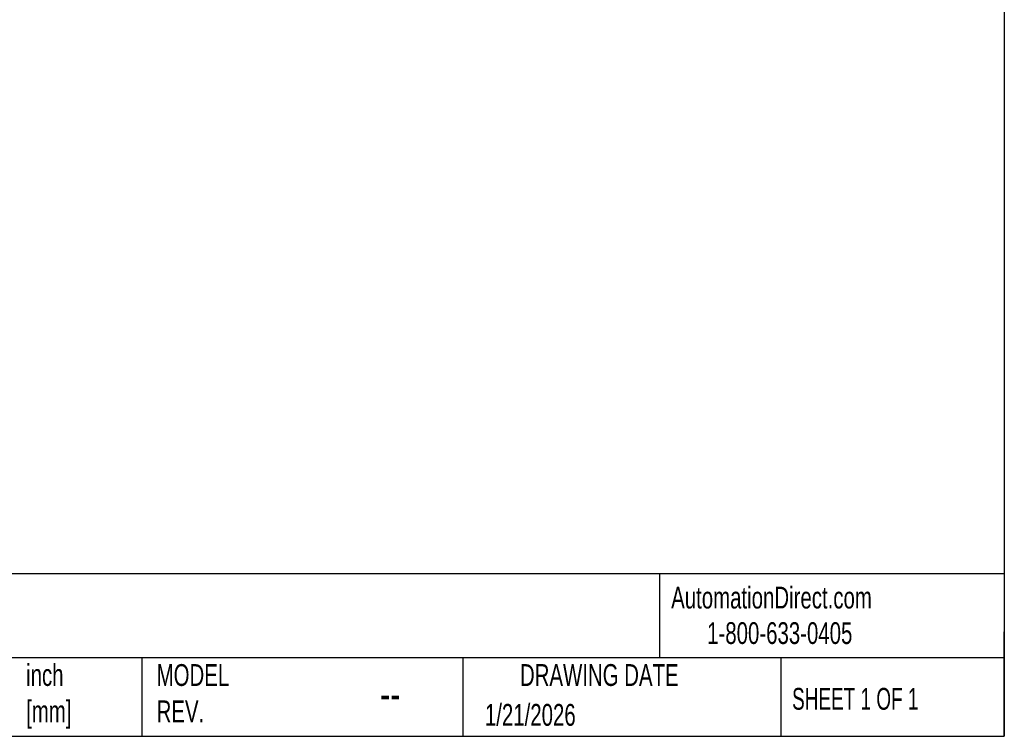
# Model space of a CAD drawing. Header units: inches. Extents: x 0.7 to 32.2, y 0.7 to 24.8.
# Tile 9 of 14: x 21 to 32.2, y 0.7 to 9. Entities that reach past the tile are written whole.
import ezdxf

# ---------------------------------------------------------------- set-up
doc = ezdxf.new("R2010")
doc.units = ezdxf.units.IN
doc.header["$LTSCALE"] = 3
doc.header["$MEASUREMENT"] = 0
doc.linetypes.add('SLD-Solid', pattern=[0])
doc.layers.add('TEXT', color=140, linetype='SLD-Solid', lineweight=25)
doc.styles.add('SLDTEXTSTYLE0', font='TXT', dxfattribs={"width": 0.7})
doc.styles.add('SLDTEXTSTYLE1', font='TXT', dxfattribs={"width": 0.65})

msp = doc.modelspace()

# ---------------------------------------------------------------- linework, layer by layer
at = {"layer": 'TEXT'}
for p, q in [((32.25, 24.75), (32.25, 0.75)), ((32.25, 2.613), (0.75, 2.613)), ((28.296, 2.613), (28.296, 1.65)), ((32.25, 0.75), (32.25, 1.95)), ((32.25, 1.65), (0.75, 1.65)), ((22.358, 1.65), (22.358, 0.75)), ((26.039, 1.65), (26.039, 0.75)), ((29.687, 1.65), (29.687, 0.75)), ((0.75, 0.75), (32.25, 0.75))]:
    msp.add_line(p, q, dxfattribs=at)

# ---------------------------------------------------------------- texts
for s, insert, char_height, attachment_point, style in [('AutomationDirect.com', (28.429, 2.466), 0.25, 1, 'SLDTEXTSTYLE0'), ('1-800-633-0405', (28.842, 2.059), 0.25, 1, 'SLDTEXTSTYLE0'), ('inch^J[mm]', (21.031, 1.578), 0.25, 1, 'SLDTEXTSTYLE0'), ('MODEL ^JREV.', (22.528, 1.578), 0.25, 1, 'SLDTEXTSTYLE0'), ('DRAWING DATE', (27.605, 1.578), 0.25, 2, 'SLDTEXTSTYLE0'), ('SHEET 1 OF 1', (29.816, 1.305), 0.25, 1, 'SLDTEXTSTYLE1'), ('--', (25.09, 1.426), 0.375, 1, 'SLDTEXTSTYLE0'), ('1/21/2026', (26.293, 1.121), 0.25, 1, 'SLDTEXTSTYLE0')]:
    msp.add_mtext(s, dxfattribs=dict(at, insert=insert, char_height=char_height, attachment_point=attachment_point, style=style))

doc.saveas('drawing.dxf')
